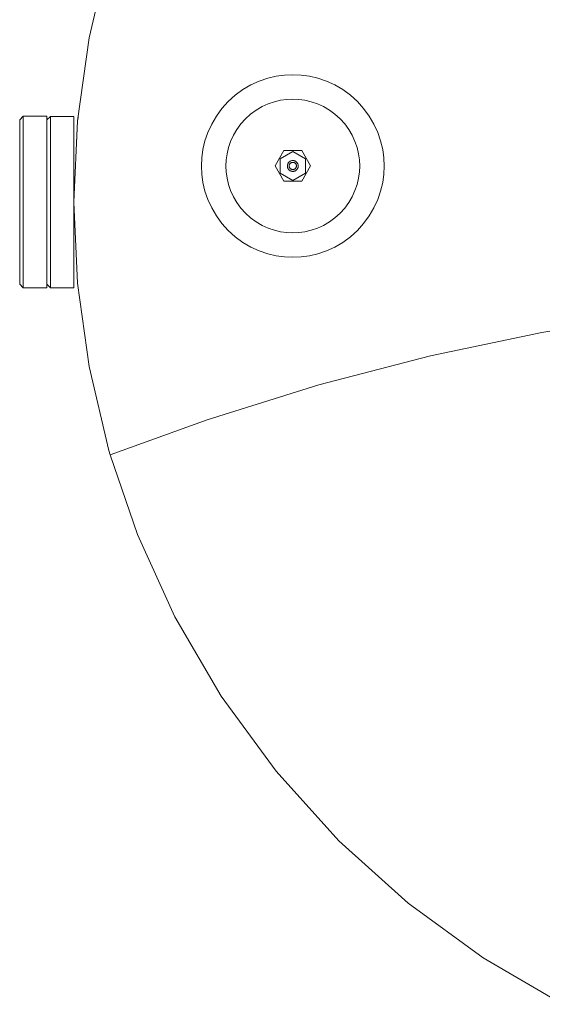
# Model space of a CAD drawing. Header units: millimetres. Extents: x -530 to 575, y -491 to 509.
# Tile 1 of 12: x -530 to -241, y -435 to 110. Entities that reach past the tile are written whole.
import ezdxf

# ---------------------------------------------------------------- set-up
doc = ezdxf.new("R2010")
doc.units = ezdxf.units.MM
doc.header["$MEASUREMENT"] = 0
doc.layers.add('MATERIAL 1', color=251, linetype='Continuous', true_color=0x505050)

msp = doc.modelspace()

# ---------------------------------------------------------------- linework, layer by layer
at = {"layer": 'MATERIAL 1', "color": 251, "linetype": 'Continuous', "lineweight": 0, "true_color": 0x505050}
for p, q in [((-491.65, 99.84), (-480.7, 146.44)), ((-497.98, 53.79), (-491.65, 99.84)), ((-491.65, 99.84), (-497.98, 53.79)), ((-392.82, 77.39), (-397.51, 75.8)), ((-388.11, 78.5), (-392.82, 77.39)), ((-383.46, 79.13), (-388.11, 78.5)), ((-378.92, 79.34), (-383.46, 79.13)), ((-374.39, 79.13), (-378.92, 79.34)), ((-369.74, 78.5), (-374.39, 79.13)), ((-365.03, 77.39), (-369.74, 78.5)), ((-360.34, 75.8), (-365.03, 77.39)), ((-406.56, 71.11), (-410.75, 68.05)), ((-402.12, 73.7), (-406.56, 71.11)), ((-397.51, 75.8), (-402.12, 73.7)), ((-355.73, 73.7), (-360.34, 75.8)), ((-351.29, 71.11), (-355.73, 73.7)), ((-347.09, 68.05), (-351.29, 71.11)), ((-410.75, 68.05), (-414.63, 64.54)), ((-382.25, 65.69), (-385.66, 65.23)), ((-378.92, 65.84), (-382.25, 65.69)), ((-375.6, 65.69), (-378.92, 65.84)), ((-372.19, 65.23), (-375.6, 65.69)), ((-343.22, 64.54), (-347.09, 68.05)), ((-418.11, 60.66), (-421.18, 56.47)), ((-414.63, 64.54), (-418.11, 60.66)), ((-395.92, 61.71), (-399.17, 59.81)), ((-392.54, 63.25), (-395.92, 61.71)), ((-389.11, 64.41), (-392.54, 63.25)), ((-385.66, 65.23), (-389.11, 64.41)), ((-368.74, 64.41), (-372.19, 65.23)), ((-365.31, 63.25), (-368.74, 64.41)), ((-361.93, 61.71), (-365.31, 63.25)), ((-358.68, 59.81), (-361.93, 61.71)), ((-339.73, 60.66), (-343.22, 64.54)), ((-336.67, 56.47), (-339.73, 60.66)), ((-530, 54.36), (-528, 56.36)), ((-528, 56.17), (-528, 56.36)), ((-515, 56.36), (-528, 56.36)), ((-528, 55.57), (-528, 56.17)), ((-528, 54.53), (-528, 55.57)), ((-528, 53.03), (-528, 54.53)), ((-515, 56.17), (-515, 56.36)), ((-515, 54.32), (-513, 56.32)), ((-515, 55.57), (-515, 56.17)), ((-515, 54.53), (-515, 55.57)), ((-515, 53.03), (-515, 54.53)), ((-513, 56.32), (-513, 56.12)), ((-500, 56.32), (-513, 56.32)), ((-513, 56.12), (-513, 55.52)), ((-513, 55.52), (-513, 54.48)), ((-500, 56.12), (-500, 56.32)), ((-500, 55.52), (-500, 56.12)), ((-500, 54.48), (-500, 55.52)), ((-497.98, 53.79), (-497.71, 55.72)), ((-421.18, 56.47), (-423.78, 52.03)), ((-405.09, 55.01), (-407.65, 52.16)), ((-402.25, 57.57), (-405.09, 55.01)), ((-399.17, 59.81), (-402.25, 57.57)), ((-355.6, 57.57), (-358.68, 59.81)), ((-352.76, 55.01), (-355.6, 57.57)), ((-350.2, 52.16), (-352.76, 55.01)), ((-334.07, 52.03), (-336.67, 56.47)), ((-530, 54.21), (-530, 54.36)), ((-530, 53.77), (-530, 54.21)), ((-530, 53.04), (-530, 53.77)), ((-530, 52.04), (-530, 53.04)), ((-530, 50.8), (-530, 52.04)), ((-530, 49.32), (-530, 50.8)), ((-530, 47.64), (-530, 49.32)), ((-528, 51.05), (-528, 53.03)), ((-528, 48.62), (-528, 51.05)), ((-515, 51.05), (-515, 53.03)), ((-515, 48.62), (-515, 51.05)), ((-513, 54.48), (-513, 52.98)), ((-513, 52.98), (-513, 51.02)), ((-513, 51.02), (-513, 48.58)), ((-500, 52.98), (-500, 54.48)), ((-500, 8.86), (-497.98, 53.79)), ((-500, 51.02), (-500, 52.98)), ((-500, 48.58), (-500, 51.02)), ((-498.14, 50.07), (-498.55, 41.12)), ((-497.98, 53.79), (-498.16, 49.72)), ((-497.98, 53.79), (-497.99, 53.56)), ((-497.98, 53.79), (-497.99, 53.56)), ((-423.78, 52.03), (-425.9, 47.44)), ((-409.89, 49.09), (-411.79, 45.84)), ((-407.65, 52.16), (-409.89, 49.09)), ((-347.96, 49.09), (-350.2, 52.16)), ((-346.06, 45.84), (-347.96, 49.09)), ((-331.95, 47.44), (-334.07, 52.03)), ((-530, 45.71), (-530, 47.64)), ((-530, 43.53), (-530, 45.71)), ((-528, 45.74), (-528, 48.62)), ((-528, 42.45), (-528, 45.74)), ((-515, 45.74), (-515, 48.62)), ((-515, 42.45), (-515, 45.74)), ((-513, 48.58), (-513, 45.7)), ((-513, 45.7), (-513, 42.42)), ((-500, 45.7), (-500, 48.58)), ((-500, 42.42), (-500, 45.7)), ((-425.9, 47.44), (-427.52, 42.75)), ((-411.79, 45.84), (-413.33, 42.46)), ((-344.52, 42.46), (-346.06, 45.84)), ((-330.33, 42.75), (-331.95, 47.44)), ((-530, 41.11), (-530, 43.53)), ((-530, 38.46), (-530, 41.11)), ((-530, 35.61), (-530, 38.46)), ((-528, 40.67), (-528, 42.45)), ((-528, 38.8), (-528, 40.67)), ((-528, 36.78), (-528, 38.8)), ((-515, 38.8), (-515, 42.45)), ((-515, 34.85), (-515, 38.8)), ((-513, 42.42), (-513, 40.64)), ((-513, 40.64), (-513, 38.77)), ((-513, 38.77), (-513, 36.75)), ((-500, 38.77), (-500, 42.42)), ((-500, 34.83), (-500, 38.77)), ((-427.52, 42.75), (-428.64, 38.04)), ((-414.5, 39.02), (-415.31, 35.58)), ((-413.33, 42.46), (-414.5, 39.02)), ((-343.35, 39.02), (-344.52, 42.46)), ((-342.54, 35.58), (-343.35, 39.02)), ((-329.21, 38.04), (-330.33, 42.75)), ((-530, 32.58), (-530, 35.61)), ((-528, 36.78), (-528, 34.85)), ((-528, 34.85), (-528, 30.68)), ((-515, 30.68), (-515, 34.85)), ((-513, 36.75), (-513, 34.83)), ((-513, 34.83), (-513, 30.66)), ((-500, 30.66), (-500, 34.83)), ((-429.26, 33.38), (-429.42, 28.84)), ((-428.64, 38.04), (-429.26, 33.38)), ((-415.31, 35.58), (-415.77, 32.17)), ((-388.74, 28.86), (-383.83, 37.36)), ((-385.92, 32.9), (-378.92, 36.94)), ((-385.92, 24.82), (-385.92, 32.9)), ((-383.83, 37.36), (-374.02, 37.36)), ((-378.92, 36.94), (-371.92, 32.9)), ((-374.02, 37.36), (-369.11, 28.86)), ((-371.92, 32.9), (-371.92, 24.82)), ((-342.07, 32.17), (-342.54, 35.58)), ((-328.58, 33.38), (-329.21, 38.04)), ((-328.42, 28.84), (-328.58, 33.38)), ((-530, 29.4), (-530, 32.58)), ((-530, 26.09), (-530, 29.4)), ((-528, 30.68), (-528, 26.35)), ((-515, 26.35), (-515, 30.68)), ((-513, 30.66), (-513, 26.33)), ((-500, 26.33), (-500, 30.66)), ((-429.42, 28.84), (-429.26, 24.3)), ((-415.77, 32.17), (-415.92, 28.84)), ((-415.92, 28.84), (-415.77, 25.52)), ((-383.83, 20.36), (-388.74, 28.86)), ((-381.92, 28.86), (-381.91, 29.15)), ((-381.92, 28.86), (-381.91, 29.13)), ((-381.91, 28.59), (-381.92, 28.86)), ((-381.91, 29.15), (-381.87, 29.43)), ((-381.87, 29.41), (-381.91, 29.15)), ((-381.91, 29.13), (-381.91, 29.15)), ((-381.91, 29.13), (-381.91, 29.13)), ((-381.91, 28.59), (-381.91, 28.58)), ((-381.87, 28.32), (-381.91, 28.59)), ((-381.87, 28.32), (-381.91, 28.58)), ((-381.91, 28.58), (-381.91, 28.58)), ((-381.91, 28.58), (-381.91, 28.58)), ((-381.87, 29.43), (-381.8, 29.72)), ((-381.81, 29.69), (-381.87, 29.43)), ((-381.87, 29.41), (-381.87, 29.43)), ((-381.87, 29.41), (-381.87, 29.41)), ((-381.87, 29.41), (-381.87, 29.41)), ((-381.87, 28.32), (-381.87, 28.29)), ((-381.81, 28.04), (-381.87, 28.32)), ((-381.81, 28.04), (-381.87, 28.29)), ((-381.87, 28.29), (-381.87, 28.29)), ((-381.87, 28.29), (-381.87, 28.29)), ((-381.81, 29.69), (-381.8, 29.72)), ((-381.81, 29.69), (-381.81, 29.69)), ((-381.81, 29.69), (-381.81, 29.69)), ((-381.81, 28.04), (-381.8, 28)), ((-381.71, 27.76), (-381.81, 28.04)), ((-381.8, 29.72), (-381.7, 30)), ((-381.71, 29.97), (-381.8, 29.72)), ((-381.71, 27.76), (-381.8, 28)), ((-381.8, 28), (-381.8, 28)), ((-381.8, 28), (-381.8, 28)), ((-381.71, 29.97), (-381.7, 30)), ((-381.71, 29.97), (-381.71, 29.97)), ((-381.71, 29.97), (-381.71, 29.96)), ((-381.71, 27.76), (-381.7, 27.72)), ((-381.59, 27.48), (-381.71, 27.76)), ((-381.7, 30), (-381.57, 30.27)), ((-381.59, 30.24), (-381.7, 30)), ((-381.59, 27.48), (-381.7, 27.72)), ((-381.7, 27.72), (-381.7, 27.72)), ((-381.7, 27.72), (-381.7, 27.72)), ((-381.59, 30.24), (-381.57, 30.27)), ((-381.59, 30.24), (-381.59, 30.24)), ((-381.59, 30.24), (-381.59, 30.24)), ((-381.59, 27.48), (-381.57, 27.45)), ((-381.44, 27.22), (-381.59, 27.48)), ((-381.57, 30.27), (-381.42, 30.53)), ((-381.44, 30.5), (-381.57, 30.27)), ((-381.44, 27.22), (-381.57, 27.45)), ((-381.57, 27.45), (-381.57, 27.45)), ((-381.57, 27.45), (-381.57, 27.45)), ((-381.44, 30.5), (-381.42, 30.53)), ((-381.44, 30.5), (-381.44, 30.5)), ((-381.44, 30.5), (-381.44, 30.5)), ((-381.42, 30.53), (-381.24, 30.77)), ((-381.25, 30.75), (-381.42, 30.53)), ((-381.25, 30.75), (-381.24, 30.77)), ((-381.25, 30.75), (-381.25, 30.75)), ((-381.25, 30.75), (-381.25, 30.75)), ((-381.24, 30.77), (-381.04, 30.99)), ((-381.05, 30.98), (-381.24, 30.77)), ((-381.05, 30.98), (-381.04, 30.99)), ((-381.05, 30.98), (-381.05, 30.98)), ((-381.05, 30.98), (-381.05, 30.98)), ((-381.04, 30.99), (-380.82, 31.19)), ((-380.89, 29.23), (-380.92, 29.04)), ((-380.92, 29.04), (-380.92, 28.86)), ((-380.92, 28.86), (-380.92, 28.68)), ((-380.92, 28.68), (-380.89, 28.5)), ((-380.85, 29.41), (-380.89, 29.23)), ((-380.89, 28.5), (-380.85, 28.31)), ((-380.78, 29.6), (-380.85, 29.41)), ((-380.85, 28.31), (-380.78, 28.13)), ((-380.82, 31.19), (-380.59, 31.36)), ((-380.82, 31.19), (-380.59, 31.36)), ((-380.81, 31.19), (-380.82, 31.19)), ((-380.82, 31.19), (-380.82, 31.19)), ((-380.82, 31.19), (-380.82, 31.19)), ((-380.7, 29.78), (-380.78, 29.6)), ((-380.78, 28.13), (-380.7, 27.94)), ((-380.6, 29.96), (-380.7, 29.78)), ((-380.7, 27.94), (-380.6, 27.77)), ((-380.48, 30.12), (-380.6, 29.96)), ((-380.6, 27.77), (-380.48, 27.6)), ((-380.59, 31.36), (-380.34, 31.51)), ((-380.57, 31.37), (-380.59, 31.36)), ((-380.57, 31.37), (-380.34, 31.51)), ((-380.57, 31.37), (-380.57, 31.37)), ((-380.57, 31.37), (-380.57, 31.37)), ((-380.34, 30.28), (-380.48, 30.12)), ((-380.48, 27.6), (-380.34, 27.45)), ((-380.34, 31.51), (-380.08, 31.63)), ((-380.3, 31.53), (-380.34, 31.51)), ((-380.19, 30.41), (-380.34, 30.28)), ((-380.34, 27.45), (-380.19, 27.31)), ((-380.3, 31.53), (-380.08, 31.63)), ((-380.3, 31.53), (-380.3, 31.53)), ((-380.3, 31.53), (-380.3, 31.53)), ((-380.02, 30.54), (-380.19, 30.41)), ((-380.19, 27.31), (-380.02, 27.19)), ((-380.08, 31.63), (-379.81, 31.73)), ((-380.03, 31.65), (-380.08, 31.63)), ((-380.03, 31.65), (-379.81, 31.73)), ((-380.03, 31.65), (-380.03, 31.65)), ((-380.03, 31.65), (-380.03, 31.65)), ((-379.84, 30.64), (-380.02, 30.54)), ((-379.66, 30.72), (-379.84, 30.64)), ((-379.81, 31.73), (-379.52, 31.8)), ((-379.75, 31.75), (-379.81, 31.73)), ((-379.75, 31.75), (-379.52, 31.8)), ((-379.75, 31.75), (-379.75, 31.75)), ((-379.75, 31.75), (-379.75, 31.75)), ((-379.47, 30.78), (-379.66, 30.72)), ((-379.52, 31.8), (-379.23, 31.85)), ((-379.47, 31.81), (-379.52, 31.8)), ((-379.47, 31.81), (-379.23, 31.85)), ((-379.47, 31.81), (-379.47, 31.81)), ((-379.47, 31.81), (-379.47, 31.81)), ((-379.29, 30.83), (-379.47, 30.78)), ((-379.1, 30.85), (-379.29, 30.83)), ((-379.23, 31.85), (-378.92, 31.86)), ((-379.19, 31.85), (-379.23, 31.85)), ((-378.92, 31.86), (-379.19, 31.85)), ((-379.19, 31.85), (-379.19, 31.85)), ((-378.92, 30.86), (-379.1, 30.85)), ((-378.66, 31.85), (-378.92, 31.86)), ((-378.92, 31.86), (-378.62, 31.85)), ((-378.74, 30.85), (-378.92, 30.86)), ((-378.56, 30.83), (-378.74, 30.85)), ((-378.66, 31.85), (-378.62, 31.85)), ((-378.65, 31.85), (-378.66, 31.85)), ((-378.38, 31.81), (-378.62, 31.85)), ((-378.62, 31.85), (-378.33, 31.8)), ((-378.37, 30.78), (-378.56, 30.83)), ((-378.38, 31.81), (-378.33, 31.8)), ((-378.38, 31.81), (-378.38, 31.81)), ((-378.38, 31.81), (-378.38, 31.81)), ((-378.19, 30.72), (-378.37, 30.78)), ((-378.1, 31.75), (-378.33, 31.8)), ((-378.33, 31.8), (-378.04, 31.73)), ((-378.01, 30.64), (-378.19, 30.72)), ((-378.1, 31.75), (-378.04, 31.73)), ((-378.1, 31.75), (-378.1, 31.75)), ((-378.1, 31.75), (-378.1, 31.75)), ((-377.82, 31.65), (-378.04, 31.73)), ((-378.04, 31.73), (-377.77, 31.63)), ((-377.83, 30.54), (-378.01, 30.64)), ((-377.66, 30.41), (-377.83, 30.54)), ((-377.83, 27.19), (-377.66, 27.31)), ((-377.82, 31.65), (-377.77, 31.63)), ((-377.82, 31.65), (-377.82, 31.65)), ((-377.82, 31.65), (-377.82, 31.65)), ((-377.55, 31.53), (-377.77, 31.63)), ((-377.77, 31.63), (-377.51, 31.51)), ((-377.51, 30.28), (-377.66, 30.41)), ((-377.66, 27.31), (-377.51, 27.45)), ((-377.55, 31.53), (-377.51, 31.51)), ((-377.55, 31.53), (-377.55, 31.53)), ((-377.55, 31.53), (-377.55, 31.53)), ((-377.28, 31.37), (-377.51, 31.51)), ((-377.51, 31.51), (-377.26, 31.36)), ((-377.37, 30.12), (-377.51, 30.28)), ((-377.51, 27.45), (-377.37, 27.6)), ((-377.25, 29.96), (-377.37, 30.12)), ((-377.37, 27.6), (-377.25, 27.77)), ((-377.28, 31.37), (-377.26, 31.36)), ((-377.28, 31.37), (-377.28, 31.37)), ((-377.28, 31.37), (-377.28, 31.37)), ((-377.03, 31.19), (-377.26, 31.36)), ((-377.26, 31.36), (-377.03, 31.19)), ((-377.15, 29.78), (-377.25, 29.96)), ((-377.25, 27.77), (-377.15, 27.94)), ((-377.07, 29.6), (-377.15, 29.78)), ((-377.15, 27.94), (-377.07, 28.13)), ((-377, 29.41), (-377.07, 29.6)), ((-377.07, 28.13), (-377, 28.31)), ((-377.03, 31.19), (-377.03, 31.19)), ((-377.03, 31.19), (-377.03, 31.19)), ((-377.03, 31.19), (-376.81, 30.99)), ((-377.03, 31.19), (-377.03, 31.19)), ((-376.96, 29.23), (-377, 29.41)), ((-377, 28.31), (-376.96, 28.5)), ((-376.93, 29.04), (-376.96, 29.23)), ((-376.96, 28.5), (-376.93, 28.68)), ((-376.92, 28.86), (-376.93, 29.04)), ((-376.93, 28.68), (-376.92, 28.86)), ((-376.8, 30.98), (-376.81, 30.99)), ((-376.81, 30.99), (-376.61, 30.77)), ((-376.8, 30.98), (-376.61, 30.77)), ((-376.8, 30.98), (-376.8, 30.98)), ((-376.8, 30.98), (-376.8, 30.98)), ((-376.6, 30.75), (-376.61, 30.77)), ((-376.61, 30.77), (-376.43, 30.53)), ((-376.6, 30.75), (-376.43, 30.53)), ((-376.6, 30.75), (-376.6, 30.75)), ((-376.6, 30.75), (-376.6, 30.75)), ((-376.41, 30.5), (-376.43, 30.53)), ((-376.43, 30.53), (-376.28, 30.27)), ((-376.41, 30.5), (-376.28, 30.27)), ((-376.41, 30.5), (-376.41, 30.5)), ((-376.41, 30.5), (-376.41, 30.5)), ((-376.26, 27.48), (-376.41, 27.22)), ((-376.41, 27.22), (-376.28, 27.45)), ((-376.26, 30.24), (-376.28, 30.27)), ((-376.28, 30.27), (-376.15, 30)), ((-376.26, 27.48), (-376.28, 27.45)), ((-376.28, 27.45), (-376.28, 27.45)), ((-376.28, 27.45), (-376.28, 27.45)), ((-376.26, 30.24), (-376.15, 30)), ((-376.26, 30.24), (-376.26, 30.24)), ((-376.26, 30.24), (-376.26, 30.24)), ((-376.14, 27.76), (-376.26, 27.48)), ((-376.26, 27.48), (-376.15, 27.72)), ((-376.14, 29.97), (-376.15, 30)), ((-376.15, 30), (-376.05, 29.72)), ((-376.14, 27.76), (-376.15, 27.72)), ((-376.15, 27.72), (-376.15, 27.72)), ((-376.15, 27.72), (-376.15, 27.72)), ((-376.14, 29.97), (-376.05, 29.72)), ((-376.14, 29.96), (-376.14, 29.97)), ((-376.14, 29.97), (-376.14, 29.97)), ((-376.04, 28.04), (-376.14, 27.76)), ((-376.14, 27.76), (-376.05, 28)), ((-376.04, 29.69), (-376.05, 29.72)), ((-376.05, 29.72), (-375.98, 29.43)), ((-376.04, 28.04), (-376.05, 28)), ((-376.05, 28), (-376.05, 28)), ((-376.05, 28), (-376.05, 28)), ((-376.04, 29.69), (-375.98, 29.43)), ((-376.04, 29.69), (-376.04, 29.69)), ((-376.04, 29.69), (-376.04, 29.69)), ((-375.97, 28.32), (-376.04, 28.04)), ((-376.04, 28.04), (-375.98, 28.29)), ((-375.97, 29.41), (-375.98, 29.43)), ((-375.98, 29.43), (-375.94, 29.15)), ((-375.97, 28.32), (-375.98, 28.29)), ((-375.98, 28.29), (-375.98, 28.29)), ((-375.98, 28.29), (-375.98, 28.29)), ((-375.97, 29.41), (-375.94, 29.15)), ((-375.97, 29.41), (-375.97, 29.41)), ((-375.97, 29.41), (-375.97, 29.41)), ((-375.94, 28.59), (-375.97, 28.32)), ((-375.97, 28.32), (-375.94, 28.58)), ((-375.94, 29.13), (-375.94, 29.15)), ((-375.94, 29.15), (-375.92, 28.86)), ((-375.94, 29.13), (-375.92, 28.86)), ((-375.94, 29.13), (-375.94, 29.13)), ((-375.92, 28.86), (-375.94, 28.59)), ((-375.94, 28.59), (-375.94, 28.58)), ((-375.94, 28.58), (-375.94, 28.58)), ((-375.94, 28.58), (-375.94, 28.58)), ((-369.11, 28.86), (-374.02, 20.36)), ((-341.92, 28.84), (-342.07, 32.17)), ((-342.07, 25.52), (-341.92, 28.84)), ((-328.58, 24.3), (-328.42, 28.84)), ((-530, 22.69), (-530, 26.09)), ((-530, 19.24), (-530, 22.69)), ((-528, 26.35), (-528, 21.93)), ((-528, 21.93), (-528, 17.5)), ((-515, 21.93), (-515, 26.35)), ((-515, 17.5), (-515, 21.93)), ((-513, 26.33), (-513, 21.92)), ((-513, 21.92), (-513, 17.5)), ((-500, 21.92), (-500, 26.33)), ((-500, 17.5), (-500, 21.92)), ((-429.26, 24.3), (-428.64, 19.64)), ((-415.77, 25.52), (-415.31, 22.11)), ((-415.31, 22.11), (-414.5, 18.66)), ((-378.92, 20.78), (-385.92, 24.82)), ((-381.44, 27.22), (-381.42, 27.19)), ((-381.25, 26.97), (-381.44, 27.22)), ((-381.25, 26.97), (-381.42, 27.19)), ((-381.42, 27.19), (-381.42, 27.19)), ((-381.42, 27.19), (-381.42, 27.19)), ((-381.25, 26.97), (-381.24, 26.95)), ((-381.05, 26.74), (-381.25, 26.97)), ((-381.05, 26.74), (-381.24, 26.95)), ((-381.24, 26.95), (-381.24, 26.95)), ((-381.24, 26.95), (-381.24, 26.95)), ((-380.82, 26.53), (-381.05, 26.74)), ((-381.05, 26.74), (-381.04, 26.73)), ((-381.04, 26.73), (-380.82, 26.53)), ((-381.04, 26.73), (-381.04, 26.73)), ((-380.82, 26.53), (-380.59, 26.36)), ((-380.57, 26.35), (-380.82, 26.53)), ((-380.82, 26.53), (-380.82, 26.53)), ((-380.82, 26.53), (-380.82, 26.53)), ((-380.59, 26.37), (-380.59, 26.36)), ((-380.57, 26.35), (-380.59, 26.36)), ((-380.59, 26.36), (-380.59, 26.36)), ((-380.57, 26.35), (-380.34, 26.22)), ((-380.3, 26.2), (-380.57, 26.35)), ((-380.3, 26.2), (-380.34, 26.22)), ((-380.34, 26.22), (-380.34, 26.22)), ((-380.34, 26.22), (-380.34, 26.22)), ((-380.3, 26.2), (-380.08, 26.09)), ((-380.03, 26.07), (-380.3, 26.2)), ((-380.03, 26.07), (-380.08, 26.09)), ((-380.08, 26.09), (-380.08, 26.09)), ((-380.08, 26.09), (-380.08, 26.09)), ((-380.03, 26.07), (-379.81, 25.99)), ((-379.75, 25.98), (-380.03, 26.07)), ((-380.02, 27.19), (-379.84, 27.08)), ((-379.84, 27.08), (-379.66, 27)), ((-379.75, 25.98), (-379.81, 25.99)), ((-379.81, 25.99), (-379.81, 25.99)), ((-379.81, 25.99), (-379.81, 25.99)), ((-379.75, 25.98), (-379.52, 25.92)), ((-379.47, 25.91), (-379.75, 25.98)), ((-379.66, 27), (-379.47, 26.94)), ((-379.47, 25.91), (-379.52, 25.92)), ((-379.52, 25.92), (-379.52, 25.92)), ((-379.52, 25.92), (-379.52, 25.92)), ((-379.47, 26.94), (-379.29, 26.89)), ((-379.47, 25.91), (-379.23, 25.88)), ((-379.19, 25.87), (-379.47, 25.91)), ((-379.29, 26.89), (-379.1, 26.87)), ((-379.23, 25.88), (-379.23, 25.88)), ((-379.19, 25.87), (-379.23, 25.88)), ((-379.23, 25.88), (-379.23, 25.88)), ((-378.92, 25.86), (-379.19, 25.87)), ((-379.1, 26.87), (-378.92, 26.86)), ((-378.92, 26.86), (-378.74, 26.87)), ((-378.66, 25.87), (-378.92, 25.86)), ((-371.92, 24.82), (-378.92, 20.78)), ((-378.74, 26.87), (-378.56, 26.89)), ((-378.38, 25.91), (-378.66, 25.87)), ((-378.66, 25.87), (-378.62, 25.88)), ((-378.38, 25.91), (-378.62, 25.88)), ((-378.62, 25.88), (-378.62, 25.88)), ((-378.62, 25.88), (-378.62, 25.88)), ((-378.56, 26.89), (-378.37, 26.94)), ((-378.1, 25.98), (-378.38, 25.91)), ((-378.38, 25.91), (-378.33, 25.92)), ((-378.37, 26.94), (-378.19, 27)), ((-378.1, 25.98), (-378.33, 25.92)), ((-378.33, 25.92), (-378.33, 25.92)), ((-378.33, 25.92), (-378.33, 25.92)), ((-378.19, 27), (-378.01, 27.08)), ((-377.82, 26.07), (-378.1, 25.98)), ((-378.1, 25.98), (-378.04, 25.99)), ((-377.82, 26.07), (-378.04, 25.99)), ((-378.04, 25.99), (-378.04, 25.99)), ((-378.04, 25.99), (-378.04, 25.99)), ((-378.01, 27.08), (-377.83, 27.19)), ((-377.55, 26.2), (-377.82, 26.07)), ((-377.82, 26.07), (-377.77, 26.09)), ((-377.55, 26.2), (-377.77, 26.09)), ((-377.77, 26.09), (-377.77, 26.09)), ((-377.77, 26.09), (-377.77, 26.09)), ((-377.28, 26.35), (-377.55, 26.2)), ((-377.55, 26.2), (-377.51, 26.22)), ((-377.28, 26.35), (-377.51, 26.22)), ((-377.51, 26.22), (-377.51, 26.22)), ((-377.51, 26.22), (-377.51, 26.22)), ((-377.03, 26.53), (-377.28, 26.35)), ((-377.28, 26.35), (-377.26, 26.36)), ((-377.03, 26.53), (-377.26, 26.36)), ((-377.26, 26.36), (-377.25, 26.37)), ((-377.26, 26.36), (-377.26, 26.36)), ((-376.8, 26.74), (-377.03, 26.53)), ((-377.03, 26.53), (-376.81, 26.73)), ((-377.03, 26.53), (-377.03, 26.53)), ((-377.03, 26.53), (-377.03, 26.53)), ((-376.8, 26.74), (-376.81, 26.73)), ((-376.81, 26.73), (-376.81, 26.73)), ((-376.6, 26.97), (-376.8, 26.74)), ((-376.8, 26.74), (-376.61, 26.95)), ((-376.6, 26.97), (-376.61, 26.95)), ((-376.61, 26.95), (-376.61, 26.95)), ((-376.61, 26.95), (-376.61, 26.95)), ((-376.41, 27.22), (-376.6, 26.97)), ((-376.6, 26.97), (-376.43, 27.19)), ((-376.41, 27.22), (-376.43, 27.19)), ((-376.43, 27.19), (-376.43, 27.19)), ((-376.43, 27.19), (-376.43, 27.19)), ((-343.35, 18.66), (-342.54, 22.11)), ((-342.54, 22.11), (-342.07, 25.52)), ((-329.21, 19.64), (-328.58, 24.3)), ((-530, 15.76), (-530, 19.24)), ((-528, 17.5), (-528, 13.13)), ((-515, 13.13), (-515, 17.5)), ((-513, 17.5), (-513, 13.13)), ((-500, 13.13), (-500, 17.5)), ((-428.64, 19.64), (-427.52, 14.94)), ((-414.5, 18.66), (-413.33, 15.22)), ((-374.02, 20.36), (-383.83, 20.36)), ((-344.52, 15.22), (-343.35, 18.66)), ((-330.33, 14.94), (-329.21, 19.64)), ((-530, 12.29), (-530, 15.76)), ((-530, 8.86), (-530, 12.29)), ((-528, 13.13), (-528, 8.86)), ((-515, 8.86), (-515, 13.13)), ((-513, 13.13), (-513, 8.86)), ((-500, 8.86), (-500, 13.13)), ((-427.52, 14.94), (-425.9, 10.25)), ((-413.33, 15.22), (-411.79, 11.85)), ((-411.79, 11.85), (-409.89, 8.6)), ((-347.96, 8.6), (-346.06, 11.85)), ((-346.06, 11.85), (-344.52, 15.22)), ((-331.95, 10.25), (-330.33, 14.94)), ((-530, 6.42), (-530, 8.86)), ((-530, 1.74), (-530, 6.42)), ((-528, 4.59), (-528, 8.86)), ((-515, 4.59), (-515, 8.86)), ((-513, 8.86), (-513, 4.6)), ((-500, 8.84), (-500, 8.86)), ((-500, 8.86), (-500, 8.86)), ((-497.98, -36.07), (-500, 8.86)), ((-500, 8.86), (-497.98, -36.04)), ((-500, 4.6), (-500, 8.84)), ((-425.9, 10.25), (-423.78, 5.65)), ((-423.78, 5.65), (-421.18, 1.22)), ((-409.89, 8.6), (-407.65, 5.52)), ((-407.65, 5.52), (-405.09, 2.68)), ((-352.76, 2.68), (-350.2, 5.52)), ((-350.2, 5.52), (-347.96, 8.6)), ((-336.67, 1.22), (-334.07, 5.65)), ((-334.07, 5.65), (-331.95, 10.25)), ((-530, -2.86), (-530, 1.74)), ((-528, 0.22), (-528, 4.59)), ((-528, -4.21), (-528, 0.22)), ((-515, 0.22), (-515, 4.59)), ((-515, -4.21), (-515, 0.22)), ((-513, 4.6), (-513, 0.23)), ((-513, 0.23), (-513, -4.2)), ((-500, 0.23), (-500, 4.6)), ((-500, -4.2), (-500, 0.23)), ((-421.18, 1.22), (-418.11, -2.97)), ((-405.09, 2.68), (-402.25, 0.12)), ((-402.25, 0.12), (-399.17, -2.13)), ((-358.68, -2.13), (-355.6, 0.12)), ((-355.6, 0.12), (-352.76, 2.68)), ((-339.73, -2.97), (-336.67, 1.22)), ((-530, -7.31), (-530, -2.86)), ((-528, -8.62), (-528, -4.21)), ((-515, -8.62), (-515, -4.21)), ((-513, -4.2), (-513, -8.61)), ((-500, -8.61), (-500, -4.2)), ((-418.11, -2.97), (-414.63, -6.86)), ((-399.17, -2.13), (-395.92, -4.02)), ((-395.92, -4.02), (-392.54, -5.56)), ((-365.31, -5.56), (-361.93, -4.02)), ((-361.93, -4.02), (-358.68, -2.13)), ((-343.22, -6.86), (-339.73, -2.97)), ((-530, -11.55), (-530, -7.31)), ((-528, -12.96), (-528, -8.62)), ((-515, -12.96), (-515, -8.62)), ((-513, -8.61), (-513, -12.93)), ((-500, -12.93), (-500, -8.61)), ((-414.63, -6.86), (-410.75, -10.36)), ((-410.75, -10.36), (-406.56, -13.43)), ((-392.54, -5.56), (-389.11, -6.73)), ((-389.11, -6.73), (-385.66, -7.54)), ((-385.66, -7.54), (-382.25, -8.01)), ((-382.25, -8.01), (-378.92, -8.16)), ((-378.92, -8.16), (-375.6, -8.01)), ((-375.6, -8.01), (-372.19, -7.54)), ((-372.19, -7.54), (-368.74, -6.73)), ((-368.74, -6.73), (-365.31, -5.56)), ((-351.29, -13.43), (-347.09, -10.36)), ((-347.09, -10.36), (-343.22, -6.86)), ((-530, -15.52), (-530, -11.55)), ((-530, -19.17), (-530, -15.52)), ((-528, -17.13), (-528, -12.96)), ((-515, -17.13), (-515, -12.96)), ((-513, -12.93), (-513, -17.11)), ((-500, -17.11), (-500, -12.93)), ((-406.56, -13.43), (-402.12, -16.01)), ((-402.12, -16.01), (-397.51, -18.11)), ((-360.34, -18.11), (-355.73, -16.01)), ((-355.73, -16.01), (-351.29, -13.43)), ((-530, -22.47), (-530, -19.17)), ((-528, -21.08), (-528, -17.13)), ((-528, -24.73), (-528, -21.08)), ((-515, -21.08), (-515, -17.13)), ((-515, -24.73), (-515, -21.08)), ((-513, -17.11), (-513, -21.05)), ((-513, -21.05), (-513, -24.69)), ((-500, -21.05), (-500, -17.11)), ((-500, -24.69), (-500, -21.05)), ((-397.51, -18.11), (-392.82, -19.71)), ((-392.82, -19.71), (-388.11, -20.81)), ((-388.11, -20.81), (-383.46, -21.45)), ((-383.46, -21.45), (-378.92, -21.65)), ((-378.92, -21.65), (-374.39, -21.45)), ((-374.39, -21.45), (-369.74, -20.81)), ((-369.74, -20.81), (-365.03, -19.71)), ((-365.03, -19.71), (-360.34, -18.11)), ((-530, -25.4), (-530, -22.47)), ((-530, -27.95), (-530, -25.4)), ((-528, -26.42), (-528, -24.73)), ((-528, -28.02), (-528, -26.42)), ((-515, -28.02), (-515, -24.73)), ((-513, -24.69), (-513, -26.39)), ((-513, -26.39), (-513, -27.98)), ((-500, -27.98), (-500, -24.69)), ((-530, -30.2), (-530, -27.95)), ((-530, -32.2), (-530, -30.2)), ((-530, -33.89), (-530, -32.2)), ((-528, -29.51), (-528, -28.02)), ((-528, -30.9), (-528, -29.51)), ((-528, -33.33), (-528, -30.9)), ((-515, -30.9), (-515, -28.02)), ((-515, -33.33), (-515, -30.9)), ((-513, -27.98), (-513, -29.47)), ((-513, -29.47), (-513, -30.86)), ((-513, -30.86), (-513, -33.29)), ((-500, -30.86), (-500, -27.98)), ((-500, -33.29), (-500, -30.86)), ((-530, -35.21), (-530, -33.89)), ((-530, -36.12), (-530, -35.21)), ((-530, -36.58), (-530, -36.12)), ((-528, -38.64), (-530, -36.58)), ((-528, -35.3), (-528, -33.33)), ((-528, -36.81), (-528, -35.3)), ((-528, -37.85), (-528, -36.81)), ((-528, -38.45), (-528, -37.85)), ((-515, -35.3), (-515, -33.33)), ((-515, -36.81), (-515, -35.3)), ((-513, -38.59), (-515, -36.54)), ((-515, -37.85), (-515, -36.81)), ((-515, -38.45), (-515, -37.85)), ((-513, -33.29), (-513, -35.26)), ((-513, -35.26), (-513, -36.76)), ((-513, -36.76), (-513, -37.8)), ((-513, -37.8), (-513, -38.4)), ((-500, -35.26), (-500, -33.29)), ((-500, -36.76), (-500, -35.26)), ((-500, -37.8), (-500, -36.76)), ((-500, -38.4), (-500, -37.8)), ((-497.98, -36.07), (-491.66, -82.12)), ((-491.65, -82.12), (-497.98, -36.07)), ((-528, -38.64), (-528, -38.45)), ((-528, -38.64), (-515, -38.64)), ((-515, -38.64), (-515, -38.45)), ((-513, -38.4), (-513, -38.59)), ((-513, -38.59), (-500, -38.59)), ((-513, -38.59), (-513, -38.59)), ((-500, -38.59), (-500, -38.4)), ((-179.8, -53.39), (-241.1, -63.26)), ((-241.1, -63.26), (-302.77, -76.19)), ((-302.77, -76.19), (-364.58, -92.29)), ((-491.66, -82.12), (-480.7, -128.72)), ((-480.7, -128.72), (-491.65, -82.12)), ((-364.58, -92.29), (-426.32, -111.6)), ((-426.32, -111.6), (-480, -131.14)), ((-480, -131.14), (-480.7, -128.72)), ((-480.7, -128.72), (-480, -131.14)), ((-464.89, -175.19), (-480, -131.14)), ((-464.89, -175.18), (-464.89, -175.19)), ((-444.14, -220.79), (-464.89, -175.19)), ((-418.5, -264.74), (-444.14, -220.79)), ((-388.18, -306.29), (-418.5, -264.74)), ((-353.55, -344.69), (-388.18, -306.29)), ((-315.15, -379.32), (-353.55, -344.69)), ((-273.6, -409.64), (-315.15, -379.32)), ((-229.65, -435.28), (-273.6, -409.64))]:
    msp.add_line(p, q, dxfattribs=at)

doc.saveas('drawing.dxf')
